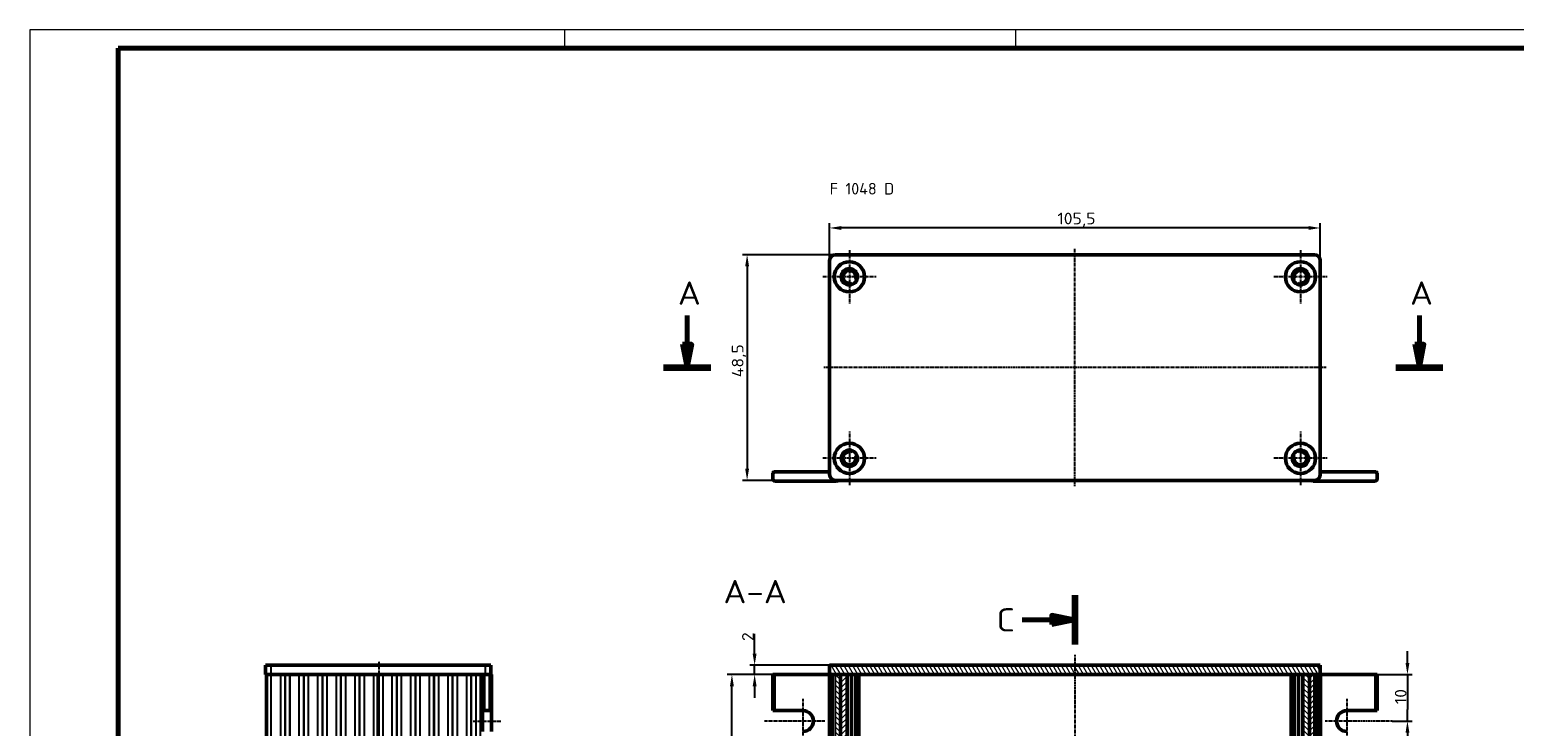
# Model space of a CAD drawing. Header units: millimetres. Extents: x 1 to 593, y 1 to 419.
# Tile 5 of 7: x 1 to 320, y 269 to 419. Entities that reach past the tile are written whole.
import ezdxf

# ---------------------------------------------------------------- set-up
doc = ezdxf.new("R2010")
doc.units = ezdxf.units.MM
doc.linetypes.add('CHAIN', pattern=[0.3543, 0.2362, -0.0295, 0.0591, -0.0295])
doc.linetypes.add('DASH_DOT', pattern=[0.37, 0.24, -0.06, 0.01, -0.06])
doc.layers.get('0').update_dxf_attribs({"lineweight": 25})
for name, color, linetype, lineweight in [('Bemaßung (ISO)', 1, 'Continuous', 25), ('Mittellinie (ISO)', 1, 'DASH_DOT', 25), ('Mittelpunktmarkierung (ISO)', 1, 'DASH_DOT', 25), ('Rahmen (ISO)', 7, 'Continuous', 70), ('Schnittlinie (ISO)', 3, 'CHAIN', 70), ('Schraffur (ISO)', 1, 'Continuous', 18), ('Sichtbar (ISO)', 7, 'Continuous', 50), ('Sichtbar schmal (ISO)', 1, 'Continuous', 25), ('Symbol (ISO)', 1, 'Continuous', 25)]:
    doc.layers.add(name, color=color, linetype=linetype, lineweight=lineweight)
doc.styles.add('2_5', font='isocpeur.ttf', dxfattribs={"width": 1.1})
doc.styles.add('5', font='isocpeur.ttf', dxfattribs={"width": 1.1})
doc.styles.add('Notiztext (DIN)', font='isocpeur.ttf', dxfattribs={"width": 1.1})
doc.dimstyles.new('Standard (DIN)', dxfattribs={"dimtxt": 2.5, "dimasz": 2.5, "dimexe": 1, "dimexo": 0, "dimgap": 0.2, "dimtad": 1, "dimdec": 6, "dimrnd": 1e-08, "dimtxsty": '2_5', "dimcen": 0.09, "dimdle": 7, "dimclrd": 256, "dimclre": 256, "dimclrt": 5, "dimadec": 6, "dimazin": 2, "dimtfac": 0.72, "dimtmove": 0, "dimatfit": 3, "dimfxl": 1, "dimtolj": 1, "dimlwd": -1, "dimlwe": -1, "dimarcsym": 0})

# ---------------------------------------------------------------- blocks, each defined once
blk = doc.blocks.new('2DTransSchnitt0')
at = {"layer": 'Schnittlinie (ISO)', "linetype": 'Continuous'}
for p, q in [((142.38, 357.6), (142.38, 351.39)), ((299.83, 357.6), (299.83, 351.39)), ((141.38, 351.39), (142.38, 346.39)), ((143.38, 351.39), (141.38, 351.39)), ((142.38, 351.39), (142.38, 346.39)), ((142.38, 346.39), (143.38, 351.39)), ((298.83, 351.39), (299.83, 346.39)), ((300.83, 351.39), (298.83, 351.39)), ((299.83, 351.39), (299.83, 346.39)), ((299.83, 346.39), (300.83, 351.39))]:
    blk.add_line(p, q, dxfattribs=at)
at = {"layer": 'Schnittlinie (ISO)', "linetype": 'Continuous', "lineweight": 140}
for p, q in [((137.31, 346.39), (147.46, 346.39)), ((294.75, 346.39), (304.9, 346.39))]:
    blk.add_line(p, q, dxfattribs=at)
at = {"layer": 'Schnittlinie (ISO)', "linetype": 'Continuous', "flags": 128}
for points in [[(141.38, 351.39), (142.38, 346.39), (143.38, 351.39), (141.38, 351.39)], [(298.83, 351.39), (299.83, 346.39), (300.83, 351.39), (298.83, 351.39)]]:
    blk.add_lwpolyline(points, dxfattribs=at)
at = {"layer": 'Schnittlinie (ISO)'}
for points in [[(141.38, 351.39), (142.38, 346.39), (143.38, 351.39), (141.38, 351.39)], [(298.83, 351.39), (299.83, 346.39), (300.83, 351.39), (298.83, 351.39)]]:
    blk.add_solid(points, dxfattribs=at)
at = {"layer": 'Schnittlinie (ISO)', "char_height": 5, "attachment_point": 7, "style": '5'}
for insert in [(140.38, 359.89), (297.83, 359.89)]:
    blk.add_mtext('A', dxfattribs=dict(at, insert=insert))
blk = doc.blocks.new('2DTransSchnitt1')
at = {"layer": 'Schnittlinie (ISO)', "linetype": 'Continuous', "lineweight": 140}
for p, q in [((225.77, 297.47), (225.77, 286.85)), ((225.77, 102.77), (225.77, 92.15))]:
    blk.add_line(p, q, dxfattribs=at)
at = {"layer": 'Schnittlinie (ISO)', "linetype": 'Continuous'}
for p, q in [((214.45, 292.16), (220.77, 292.16)), ((225.77, 292.16), (220.77, 293.16)), ((220.77, 293.16), (220.77, 291.16)), ((220.77, 292.16), (225.77, 292.16)), ((220.77, 291.16), (225.77, 292.16)), ((214.45, 97.46), (220.77, 97.46)), ((225.77, 97.46), (220.77, 98.46)), ((220.77, 98.46), (220.77, 96.46)), ((220.77, 97.46), (225.77, 97.46)), ((220.77, 96.46), (225.77, 97.46))]:
    blk.add_line(p, q, dxfattribs=at)
at = {"layer": 'Schnittlinie (ISO)', "linetype": 'Continuous', "flags": 128}
for points in [[(220.77, 291.16), (225.77, 292.16), (220.77, 293.16), (220.77, 291.16)], [(220.77, 96.46), (225.77, 97.46), (220.77, 98.46), (220.77, 96.46)]]:
    blk.add_lwpolyline(points, dxfattribs=at)
at = {"layer": 'Schnittlinie (ISO)'}
for points in [[(220.77, 291.16), (225.77, 292.16), (220.77, 293.16), (220.77, 291.16)], [(220.77, 96.46), (225.77, 97.46), (220.77, 98.46), (220.77, 96.46)]]:
    blk.add_solid(points, dxfattribs=at)
at = {"layer": 'Schnittlinie (ISO)', "char_height": 5, "attachment_point": 7, "style": '5'}
for insert in [(208.9, 289.66), (208.9, 94.96)]:
    blk.add_mtext('C', dxfattribs=dict(at, insert=insert))
blk = doc.blocks.new('*D8')
at = {"layer": 'Bemaßung (ISO)'}
for p, q in [((173.02, 369.39), (173.02, 377.39)), ((278.52, 369.39), (278.52, 377.39)), ((276.02, 376.39), (175.52, 376.39))]:
    blk.add_line(p, q, dxfattribs=at)
for points in [[(175.52, 376.8), (175.52, 375.97), (173.02, 376.39)], [(276.02, 376.8), (276.02, 375.97), (278.52, 376.39)]]:
    blk.add_solid(points, dxfattribs=at)
at = {"layer": 'Defpoints', "color": 0}
for p in [(173.02, 376.39), (173.02, 369.39), (278.52, 369.39)]:
    blk.add_point(p, dxfattribs=at)
at = {"layer": 'Bemaßung (ISO)', "color": 5, "insert": (221.99, 376.59), "char_height": 2.5, "attachment_point": 7, "style": '2_5'}
blk.add_mtext('\\A1;105,5', dxfattribs=at)
blk = doc.blocks.new('*D9')
at = {"layer": 'Bemaßung (ISO)'}
for p, q in [((174.27, 370.64), (154.27, 370.64)), ((155.27, 368.14), (155.27, 324.64)), ((174.27, 322.14), (154.27, 322.14))]:
    blk.add_line(p, q, dxfattribs=at)
for points in [[(154.86, 368.14), (155.69, 368.14), (155.27, 370.64)], [(154.86, 324.64), (155.69, 324.64), (155.27, 322.14)]]:
    blk.add_solid(points, dxfattribs=at)
at = {"layer": 'Defpoints', "color": 0}
for p in [(174.27, 370.64), (155.27, 322.14), (174.27, 322.14)]:
    blk.add_point(p, dxfattribs=at)
at = {"layer": 'Bemaßung (ISO)', "color": 5, "insert": (155.07, 344.31), "char_height": 2.5, "attachment_point": 7, "rotation": 90, "style": '2_5'}
blk.add_mtext('\\A1;48,5', dxfattribs=at)
blk = doc.blocks.new('*D10')
at = {"layer": 'Bemaßung (ISO)'}
for p, q in [((277.33, 280.41), (151.01, 280.41)), ((152.01, 122.91), (152.01, 277.91)), ((277.33, 120.41), (151.01, 120.41))]:
    blk.add_line(p, q, dxfattribs=at)
for points in [[(151.59, 277.91), (152.42, 277.91), (152.01, 280.41)], [(151.59, 122.91), (152.42, 122.91), (152.01, 120.41)]]:
    blk.add_solid(points, dxfattribs=at)
at = {"layer": 'Defpoints', "color": 0}
for p in [(152.01, 280.41), (277.33, 280.41), (277.33, 120.41)]:
    blk.add_point(p, dxfattribs=at)
at = {"layer": 'Bemaßung (ISO)', "color": 5, "insert": (151.81, 185.36), "char_height": 2.5, "attachment_point": 7, "rotation": 90, "style": '2_5'}
blk.add_mtext('\\A1;\\fISOCPEUR|b0|i0;\\H2.4873;Profillänge L (160)', dxfattribs=at)
blk = doc.blocks.new('*D24')
at = {"layer": 'Bemaßung (ISO)'}
for p, q in [((156.89, 284.91), (156.89, 289.19)), ((173.02, 282.41), (155.89, 282.41)), ((156.89, 280.41), (156.89, 282.41)), ((173.02, 280.41), (155.89, 280.41)), ((156.89, 277.91), (156.89, 275.41))]:
    blk.add_line(p, q, dxfattribs=at)
for points in [[(156.47, 284.91), (157.31, 284.91), (156.89, 282.41)], [(156.47, 277.91), (157.31, 277.91), (156.89, 280.41)]]:
    blk.add_solid(points, dxfattribs=at)
at = {"layer": 'Defpoints', "color": 0}
for p in [(173.02, 282.41), (156.89, 280.41), (173.02, 280.41)]:
    blk.add_point(p, dxfattribs=at)
at = {"layer": 'Bemaßung (ISO)', "color": 5, "insert": (156.69, 287.61), "char_height": 2.5, "attachment_point": 7, "rotation": 90, "style": '2_5'}
blk.add_mtext('\\A1;2', dxfattribs=at)
blk = doc.blocks.new('*D28')
at = {"layer": 'Bemaßung (ISO)'}
for p, q in [((297.27, 282.91), (297.27, 285.41)), ((290.27, 280.41), (298.27, 280.41)), ((297.27, 280.41), (297.27, 277.91)), ((297.27, 277.91), (297.27, 272.91)), ((297.27, 270.41), (297.27, 272.91)), ((293.98, 270.41), (298.27, 270.41)), ((297.27, 267.91), (297.27, 265.41))]:
    blk.add_line(p, q, dxfattribs=at)
for points in [[(296.86, 282.91), (297.69, 282.91), (297.27, 280.41)], [(296.86, 267.91), (297.69, 267.91), (297.27, 270.41)]]:
    blk.add_solid(points, dxfattribs=at)
at = {"layer": 'Defpoints', "color": 0}
for p in [(290.27, 280.41), (293.98, 270.41), (297.27, 270.41)]:
    blk.add_point(p, dxfattribs=at)
at = {"layer": 'Bemaßung (ISO)', "color": 5, "insert": (297.07, 274.04), "char_height": 2.5, "attachment_point": 7, "rotation": 90, "style": '2_5'}
blk.add_mtext('\\A1;10', dxfattribs=at)
blk = doc.blocks.new('Ränder Bopla-A2-Rahmen')
at = {"layer": 'Rahmen (ISO)', "color": 1, "lineweight": 18}
for p, q in [((593, 419), (1, 419)), ((1, 419), (1, 1)), ((116, 419), (116, 415)), ((213, 419), (213, 415))]:
    blk.add_line(p, q, dxfattribs=at)
at = {"layer": 'Rahmen (ISO)', "color": 91, "lineweight": 70}
for p, q in [((20, 415), (589, 415)), ((20, 5), (20, 415))]:
    blk.add_line(p, q, dxfattribs=at)

msp = doc.modelspace()

# ---------------------------------------------------------------- hatches: boundary and pattern name
at = {"layer": 'Schraffur (ISO)'}
h = msp.add_hatch(dxfattribs=at)
h.set_pattern_fill('ANSI31', color=256, scale=6.35, angle=75.000175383, style=0)
h.set_pattern_definition([(120.00018, (0, 0), (-0.6874064, -0.3968771), [])])
h.paths.add_polyline_path([(278.5218287, 280.4117481), (278.5218287, 282.4117481), (173.0218287, 282.4117481), (173.0218287, 280.4117481), (174.2171281, 280.4117481), (175.3645153, 280.4117481), (176.7718287, 280.4117481), (274.7718287, 280.4117481), (276.1791421, 280.4117481), (277.3265292, 280.4117481)])
h = msp.add_hatch(dxfattribs=at)
h.set_pattern_fill('ANSI31', color=256, scale=6.35, angle=90.000210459, style=0)
h.set_pattern_definition([(135.0002, (0, 0), (-0.561264, -0.561268), [])])
h.paths.add_polyline_path([(274.7718287, 120.4117481), (276.1791421, 120.4117481), (276.1791421, 280.4117481), (274.7718287, 280.4117481)])
h.paths.add_polyline_path([(174.2171281, 120.4117481), (175.3645153, 120.4117481), (175.3645153, 280.4117481), (174.2171281, 280.4117481)])
h = msp.add_hatch(dxfattribs=at)
h.set_pattern_fill('ANSI31', color=256, scale=6.35, style=0)
h.set_pattern_definition([(45, (0, 0), (-0.561266, 0.561266), [])])
h.paths.add_polyline_path([(176.7718287, 120.4117481), (176.7718287, 280.4117481), (175.3645153, 280.4117481), (175.3645153, 120.4117481)])
h.paths.add_polyline_path([(277.3265292, 280.4117481), (276.1791421, 280.4117481), (276.1791421, 120.4117481), (277.3265292, 120.4117481)])

# ---------------------------------------------------------------- linework, layer by layer
at = {"layer": 'Mittellinie (ISO)', "linetype": 'CHAIN'}
for p, q in [((225.7718287, 320.8881), (225.7718287, 371.8881)), ((279.7718287, 346.3881), (171.7718287, 346.3881)), ((225.7718287, 284.6436413), (225.7718287, 115.7848556)), ((76.1406779, 116.9891736), (76.1406779, 283.247585)), ((96.3406779, 270.4117481), (102.3406779, 270.4117481))]:
    msp.add_line(p, q, dxfattribs=at)
at = {"layer": 'Mittelpunktmarkierung (ISO)', "linetype": 'CHAIN'}
for p, q in [((177.2718287, 371.6381), (177.2718287, 360.1381)), ((274.2718287, 371.6381), (274.2718287, 360.1381)), ((183.0218287, 365.8881), (171.5218287, 365.8881)), ((280.0218287, 365.8881), (268.5218287, 365.8881)), ((177.2718287, 332.6381), (177.2718287, 321.1381)), ((274.2718287, 332.6381), (274.2718287, 321.1381)), ((183.0218287, 326.8881), (171.5218287, 326.8881)), ((280.0218287, 326.8881), (268.5218287, 326.8881)), ((167.2718287, 275.1617481), (167.2718287, 265.6617481)), ((284.2718287, 275.1617481), (284.2718287, 265.6617481)), ((172.0218287, 270.4117481), (158.9882411, 270.4117481)), ((293.9834331, 270.4117481), (279.5218287, 270.4117481))]:
    msp.add_line(p, q, dxfattribs=at)
at = {"layer": 'Sichtbar (ISO)'}
for p, q in [((174.2718287, 370.6381), (277.2718287, 370.6381)), ((173.0218287, 323.3881), (173.0218287, 369.3881)), ((278.5218287, 369.3881), (278.5218287, 323.3881)), ((177.6438466, 364.1780992), (177.6092916, 364.3369331)), ((178.7839101, 365.404768), (178.9387418, 365.3552766)), ((272.6049156, 365.3552766), (272.7597472, 365.404768)), ((273.9343657, 364.3369331), (273.8998107, 364.1780992)), ((177.6092916, 328.4392669), (177.6438466, 328.5981007)), ((178.9387418, 327.4209234), (178.7839101, 327.3714319)), ((272.7597472, 327.3714319), (272.6049156, 327.4209234)), ((273.8998107, 328.5981007), (273.9343657, 328.4392669)), ((160.7718287, 322.4881), (160.7718287, 323.4881)), ((161.2718287, 323.9881), (172.7718287, 323.9881)), ((290.2718287, 323.9881), (278.7718287, 323.9881)), ((290.7718287, 322.4881), (290.7718287, 323.4881)), ((174.5218287, 321.9881), (161.2718287, 321.9881)), ((277.2718287, 322.1381), (174.2718287, 322.1381)), ((277.0218287, 321.9881), (290.2718287, 321.9881)), ((51.6906779, 282.4117481), (52.9406779, 282.4117481)), ((51.6906779, 282.4117481), (51.6906779, 280.4117481)), ((98.9406779, 282.4117481), (52.9406779, 282.4117481)), ((98.9406779, 282.4117481), (100.1906779, 282.4117481)), ((100.1906779, 280.4117481), (100.1906779, 282.4117481)), ((278.5218287, 282.4117481), (173.0218287, 282.4117481)), ((173.0218287, 282.4117481), (173.0218287, 280.4117481)), ((278.5218287, 280.4117481), (278.5218287, 282.4117481)), ((52.9406779, 280.4117481), (51.6906779, 280.4117481)), ((51.9406779, 280.4117481), (51.9406779, 120.4117481)), ((52.9406779, 280.4117481), (98.2736906, 280.4117481)), ((75.9406779, 120.4117481), (75.9406779, 280.4117481)), ((75.9406779, 280.4117481), (75.9406779, 120.4117481)), ((98.3406779, 280.4117481), (98.2736906, 280.4117481)), ((98.3406779, 280.4117481), (98.3406779, 272.6617481)), ((98.3406779, 280.4117481), (98.8406779, 280.4117481)), ((99.8406779, 280.4117481), (98.8406779, 280.4117481)), ((99.8406779, 280.4117481), (100.3406779, 280.4117481)), ((100.3406779, 272.6617481), (100.3406779, 280.4117481)), ((160.7718287, 280.4117481), (160.7718287, 272.6617481)), ((160.7718287, 280.4117481), (161.2718287, 280.4117481)), ((161.2718287, 280.4117481), (172.7718287, 280.4117481)), ((173.0218287, 280.4117481), (172.7718287, 280.4117481)), ((173.0218287, 280.4117481), (278.5218287, 280.4117481)), ((173.2718287, 280.4117481), (173.2718287, 120.4117481)), ((173.8072353, 280.4117481), (174.2171281, 280.4117481)), ((175.3645153, 280.4117481), (174.2171281, 280.4117481)), ((176.7718287, 280.4117481), (175.3645153, 280.4117481)), ((175.3645153, 280.4117481), (175.3645153, 120.4117481)), ((175.3645153, 120.4117481), (175.3645153, 280.4117481)), ((176.7718287, 120.4117481), (176.7718287, 280.4117481)), ((177.7022589, 120.4117481), (177.7022589, 280.4117481)), ((178.6448042, 120.4117481), (178.6448042, 280.4117481)), ((179.2718287, 120.4117481), (179.2718287, 280.4117481)), ((272.2718287, 280.4117481), (272.2718287, 120.4117481)), ((272.8988531, 120.4117481), (272.8988531, 280.4117481)), ((273.8413984, 280.4117481), (273.8413984, 120.4117481)), ((276.1791421, 280.4117481), (274.7718287, 280.4117481)), ((274.7718287, 280.4117481), (274.7718287, 120.4117481)), ((277.3265292, 280.4117481), (276.1791421, 280.4117481)), ((276.1791421, 280.4117481), (276.1791421, 120.4117481)), ((276.1791421, 120.4117481), (276.1791421, 280.4117481)), ((277.3265292, 280.4117481), (277.3265292, 120.4117481)), ((277.4419993, 280.4117481), (277.7364221, 280.4117481)), ((278.2718287, 120.4117481), (278.2718287, 280.4117481)), ((278.7718287, 280.4117481), (278.5218287, 280.4117481)), ((290.2718287, 280.4117481), (278.7718287, 280.4117481)), ((290.2718287, 280.4117481), (290.7718287, 280.4117481)), ((290.7718287, 272.6617481), (290.7718287, 280.4117481)), ((98.3406779, 268.1617481), (98.3406779, 272.6617481)), ((98.8406779, 272.6617481), (98.3406779, 272.6617481)), ((98.8406779, 272.6617481), (99.8406779, 272.6617481)), ((100.3406779, 272.6617481), (99.8406779, 272.6617481)), ((100.3406779, 272.6617481), (100.3406779, 268.1617481)), ((161.2718287, 272.6617481), (160.7718287, 272.6617481)), ((161.2718287, 272.6617481), (167.2718287, 272.6617481)), ((284.2718287, 272.6617481), (290.2718287, 272.6617481)), ((290.7718287, 272.6617481), (290.2718287, 272.6617481))]:
    msp.add_line(p, q, dxfattribs=at)
for centre, radius in [((177.2718287, 365.8881), 3.25), ((177.2718287, 365.8881), 1.75), ((274.2718287, 365.8881), 3.25), ((274.2718287, 365.8881), 1.75), ((177.2718287, 326.8881), 3.25), ((274.2718287, 326.8881), 3.25), ((177.2718287, 326.8881), 1.75), ((274.2718287, 326.8881), 1.75)]:
    msp.add_circle(centre, radius, dxfattribs=at)
for centre, radius, start, end in [((174.2718287, 369.3881), 1.25, 90, 180), ((277.2718287, 369.3881), 1.25, 0, 90), ((177.2718287, 365.8881), 1.4, 349.454444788, 275.092933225), ((274.2718287, 365.8881), 1.4, 264.907066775, 190.545555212), ((177.413863, 364.2944167), 0.2, 12.273689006, 95.092933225), ((178.8448042, 365.5952724), 0.2, 169.454444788, 252.273689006), ((272.6988531, 365.5952724), 0.2, 287.726310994, 10.545555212), ((274.1297944, 364.2944167), 0.2, 84.907066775, 167.726310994), ((177.2718287, 326.8881), 1.4, 84.907066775, 10.545555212), ((177.413863, 328.4817832), 0.2, 264.907066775, 347.726310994), ((178.8448042, 327.1809276), 0.2, 107.726310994, 190.545555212), ((272.6988531, 327.1809276), 0.2, 349.454444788, 72.273689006), ((274.2718287, 326.8881), 1.4, 169.454444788, 95.092933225), ((274.1297944, 328.4817832), 0.2, 192.273689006, 275.092933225), ((161.2718287, 323.4881), 0.5, 90, 180), ((161.2718287, 322.4881), 0.5, 180, 270), ((172.7718287, 324.4881), 0.5, 270, 300), ((174.2718287, 323.3881), 1.25, 180, 270), ((277.2718287, 323.3881), 1.25, 270, 0), ((278.7718287, 324.4881), 0.5, 240, 270), ((290.2718287, 323.4881), 0.5, 0, 90), ((290.2718287, 322.4881), 0.5, 270, 0), ((174.5218287, 322.4881), 0.5, 270, 315.572995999), ((277.0218287, 322.4881), 0.5, 224.427004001, 270), ((167.2718287, 270.4117481), 2.25, 270, 90), ((284.2718287, 270.4117481), 2.25, 90, 270)]:
    msp.add_arc(centre, radius, start, end, dxfattribs=at)
at = {"layer": 'Sichtbar schmal (ISO)'}
for p, q in [((52.9406779, 280.4117481), (52.9406779, 282.4117481)), ((98.9406779, 282.4117481), (98.9406779, 280.4117481)), ((52.9406779, 120.4117481), (52.9406779, 280.4117481)), ((54.9021615, 280.4117481), (54.9021615, 120.4117481)), ((54.9764396, 120.4117481), (54.9764396, 280.4117481)), ((55.8663998, 280.4117481), (55.8663998, 120.4117481)), ((56.0149561, 120.4117481), (56.0149561, 280.4117481)), ((56.9049163, 280.4117481), (56.9049163, 120.4117481)), ((56.9791944, 120.4117481), (56.9791944, 280.4117481)), ((58.9021615, 280.4117481), (58.9021615, 120.4117481)), ((58.9764396, 120.4117481), (58.9764396, 280.4117481)), ((59.8663998, 280.4117481), (59.8663998, 120.4117481)), ((60.0149561, 120.4117481), (60.0149561, 280.4117481)), ((60.9049163, 280.4117481), (60.9049163, 120.4117481)), ((60.9791944, 120.4117481), (60.9791944, 280.4117481)), ((62.9021615, 280.4117481), (62.9021615, 120.4117481)), ((62.9764396, 120.4117481), (62.9764396, 280.4117481)), ((63.8663998, 280.4117481), (63.8663998, 120.4117481)), ((64.0149561, 120.4117481), (64.0149561, 280.4117481)), ((64.9049163, 280.4117481), (64.9049163, 120.4117481)), ((64.9791944, 120.4117481), (64.9791944, 280.4117481)), ((66.9021615, 280.4117481), (66.9021615, 120.4117481)), ((66.9764396, 120.4117481), (66.9764396, 280.4117481)), ((67.8663998, 280.4117481), (67.8663998, 120.4117481)), ((68.0149561, 120.4117481), (68.0149561, 280.4117481)), ((68.9049163, 280.4117481), (68.9049163, 120.4117481)), ((68.9791944, 120.4117481), (68.9791944, 280.4117481)), ((70.9021615, 280.4117481), (70.9021615, 120.4117481)), ((70.9764396, 120.4117481), (70.9764396, 280.4117481)), ((71.8663998, 280.4117481), (71.8663998, 120.4117481)), ((72.0149561, 120.4117481), (72.0149561, 280.4117481)), ((72.9049163, 280.4117481), (72.9049163, 120.4117481)), ((72.9791944, 120.4117481), (72.9791944, 280.4117481)), ((74.9021615, 280.4117481), (74.9021615, 120.4117481)), ((74.9764396, 120.4117481), (74.9764396, 280.4117481)), ((75.8149561, 280.4117481), (75.8149561, 120.4117481)), ((76.0663998, 120.4117481), (76.0663998, 280.4117481)), ((76.9049163, 280.4117481), (76.9049163, 120.4117481)), ((76.9791944, 120.4117481), (76.9791944, 280.4117481)), ((78.9021615, 280.4117481), (78.9021615, 120.4117481)), ((78.9764396, 120.4117481), (78.9764396, 280.4117481)), ((79.8663998, 280.4117481), (79.8663998, 120.4117481)), ((80.0149561, 120.4117481), (80.0149561, 280.4117481)), ((80.9049163, 280.4117481), (80.9049163, 120.4117481)), ((80.9791944, 120.4117481), (80.9791944, 280.4117481)), ((82.9021615, 280.4117481), (82.9021615, 120.4117481)), ((82.9764396, 120.4117481), (82.9764396, 280.4117481)), ((83.8663998, 280.4117481), (83.8663998, 120.4117481)), ((84.0149561, 120.4117481), (84.0149561, 280.4117481)), ((84.9049163, 280.4117481), (84.9049163, 120.4117481)), ((84.9791944, 120.4117481), (84.9791944, 280.4117481)), ((86.9021615, 280.4117481), (86.9021615, 120.4117481)), ((86.9764396, 120.4117481), (86.9764396, 280.4117481)), ((87.8663998, 280.4117481), (87.8663998, 120.4117481)), ((88.0149561, 120.4117481), (88.0149561, 280.4117481)), ((88.9049163, 280.4117481), (88.9049163, 120.4117481)), ((88.9791944, 120.4117481), (88.9791944, 280.4117481)), ((90.9021615, 280.4117481), (90.9021615, 120.4117481)), ((90.9764396, 120.4117481), (90.9764396, 280.4117481)), ((91.8663998, 280.4117481), (91.8663998, 120.4117481)), ((92.0149561, 120.4117481), (92.0149561, 280.4117481)), ((92.9049163, 280.4117481), (92.9049163, 120.4117481)), ((92.9791944, 120.4117481), (92.9791944, 280.4117481)), ((94.9021615, 280.4117481), (94.9021615, 120.4117481)), ((94.9764396, 120.4117481), (94.9764396, 280.4117481)), ((95.8663998, 280.4117481), (95.8663998, 120.4117481)), ((96.0149561, 120.4117481), (96.0149561, 280.4117481)), ((96.9049163, 280.4117481), (96.9049163, 120.4117481)), ((96.9791944, 120.4117481), (96.9791944, 280.4117481)), ((97.8406779, 280.4117481), (97.8406779, 120.4117481)), ((98.8406779, 272.6617481), (98.8406779, 280.4117481)), ((99.8406779, 280.4117481), (99.8406779, 272.6617481)), ((161.2718287, 272.6617481), (161.2718287, 280.4117481)), ((172.7718287, 280.4117481), (172.7718287, 120.4117481)), ((173.2861333, 120.4117481), (173.2861333, 280.4117481)), ((173.6215399, 280.4117481), (173.6215399, 120.4117481)), ((173.8072353, 120.4117481), (173.8072353, 280.4117481)), ((174.2171281, 280.4117481), (174.2171281, 120.4117481)), ((176.9718287, 120.4117481), (176.9718287, 280.4117481)), ((177.5022589, 280.4117481), (177.5022589, 120.4117481)), ((178.7839101, 120.4117481), (178.7839101, 280.4117481)), ((179.0109346, 280.4117481), (179.0109346, 120.4117481)), ((179.4718287, 120.4117481), (179.4718287, 280.4117481)), ((272.0718287, 280.4117481), (272.0718287, 120.4117481)), ((272.5327228, 120.4117481), (272.5327228, 280.4117481)), ((272.7597472, 280.4117481), (272.7597472, 120.4117481)), ((274.0413984, 120.4117481), (274.0413984, 280.4117481)), ((274.5718287, 280.4117481), (274.5718287, 120.4117481)), ((277.4419993, 120.4117481), (277.4419993, 280.4117481)), ((277.7364221, 280.4117481), (277.7364221, 120.4117481)), ((277.9221174, 120.4117481), (277.9221174, 280.4117481)), ((278.257524, 280.4117481), (278.257524, 120.4117481)), ((278.7718287, 120.4117481), (278.7718287, 280.4117481)), ((290.2718287, 280.4117481), (290.2718287, 272.6617481))]:
    msp.add_line(p, q, dxfattribs=at)

# ---------------------------------------------------------------- block references
msp.add_blockref('Ränder Bopla-A2-Rahmen', (0, 0))
at = {"layer": 'Schnittlinie (ISO)'}
for name in ['2DTransSchnitt0', '2DTransSchnitt1']:
    msp.add_blockref(name, (0, 0), dxfattribs=at)

# ---------------------------------------------------------------- texts
at = {"layer": 'Symbol (ISO)', "color": 5, "insert": (173.030866, 386.0708725), "char_height": 2.5, "width": 20.253992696, "attachment_point": 1, "style": 'Notiztext (DIN)'}
msp.add_mtext('{\\fISOCPEUR|b0|i0;F 1048 D}', dxfattribs=at)
at = {"layer": 'Symbol (ISO)', "color": 3, "insert": (150.1741168, 295.7228926), "char_height": 5, "attachment_point": 7, "style": '5'}
msp.add_mtext('A-A', dxfattribs=at)

# ---------------------------------------------------------------- dimensions: what is measured, and where the dimension line sits
at = {"layer": 'Bemaßung (ISO)'}
dim = msp.add_linear_dim(base=(173.0218287, 376.3881), p1=(278.5218287, 369.3881), p2=(173.0218287, 369.3881), dimstyle='Standard (DIN)', override={"dimgap": 0.2, "dimdec": 6, "dimtol": 0, "dimlim": 0, "dimtp": 0, "dimtm": 0, "dimtdec": 2, "dimtofl": 0, "dimatfit": 1}, dxfattribs=at)
dim.commit()
dim.dimension.update_dxf_attribs({"geometry": '*D8', "text_midpoint": (225.7718287, 376.3881), "dimtype": 160})
for base, p1, p2, angle, override, picture, middle in [((155.2718287, 322.1381), (174.2718287, 370.6381), (174.2718287, 322.1381), 270, {"dimgap": 0.2, "dimdec": 6, "dimtol": 0, "dimlim": 0, "dimtp": 0, "dimtm": 0, "dimtdec": 2, "dimtofl": 0, "dimatfit": 1}, '*D9', (155.2718287, 347.5367151)), ((156.8913786, 280.4117481), (173.0218287, 282.4117481), (173.0218287, 280.4117481), 90, {"dimgap": 0.2, "dimdec": 6, "dimtol": 0, "dimlim": 0, "dimtp": 0, "dimtm": 0, "dimtdec": 2, "dimtofl": 1, "dimatfit": 1}, '*D24', (156.8913786, 288.2992481)), ((297.2718287, 270.4117481), (290.2718287, 280.4117481), (293.9834331, 270.4117481), 90, {"dimgap": 0.2, "dimdec": 6, "dimtol": 0, "dimlim": 0, "dimtp": 0, "dimtm": 0, "dimtdec": 2, "dimtofl": 0}, '*D28', (297.2718287, 275.4117481))]:
    dim = msp.add_linear_dim(base=base, p1=p1, p2=p2, angle=angle, dimstyle='Standard (DIN)', override=override, dxfattribs=at)
    dim.commit()
    dim.dimension.update_dxf_attribs({"geometry": picture, "text_midpoint": middle, "dimtype": 160})
dim = msp.add_linear_dim(base=(152.0075383, 280.4117481), p1=(277.3265292, 120.4117481), p2=(277.3265292, 280.4117481), angle=90, text='\\fISOCPEUR|b0|i0;\\H2.4873;Profillänge L (<>)', dimstyle='Standard (DIN)', override={"dimgap": 0.2, "dimdec": 6, "dimtol": 0, "dimlim": 0, "dimtp": 0, "dimtm": 0, "dimtdec": 2, "dimtofl": 0, "dimatfit": 1}, dxfattribs=at)
dim.commit()
dim.dimension.update_dxf_attribs({"geometry": '*D10', "text_midpoint": (152.0075383, 200.4117481), "dimtype": 160})

doc.saveas('drawing.dxf')
